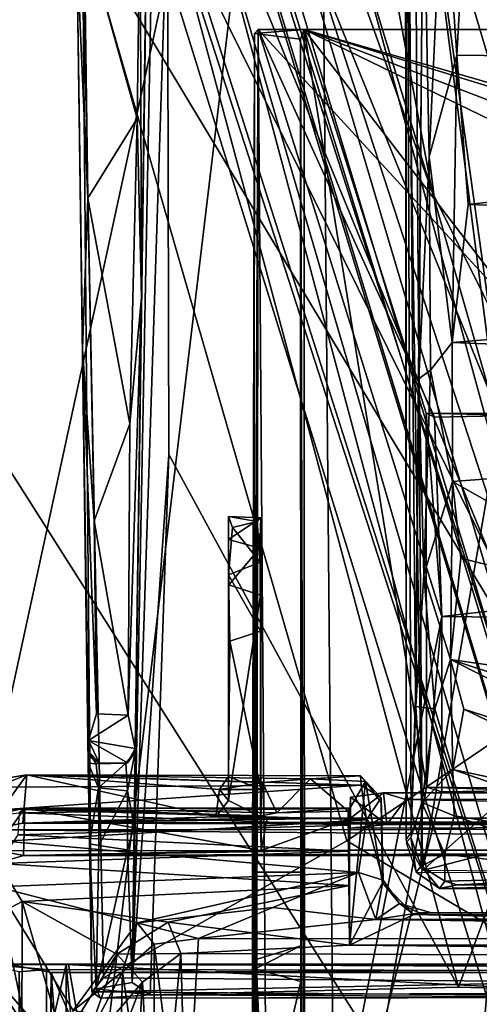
# Model space of a CAD drawing. Header units: millimetres. Extents: x -367 to 317, y -615 to 392.
# Tile 71 of 191: x -66 to -37, y 50 to 111. Entities that reach past the tile are written whole.
import ezdxf

# ---------------------------------------------------------------- set-up
doc = ezdxf.new("R2010")
doc.units = ezdxf.units.MM
doc.layers.add('Fbx_Root', color=7, linetype='Continuous', true_color=0x000000)
doc.styles.add('Default', font='arial.ttf')
doc.dimstyles.new('Default', dxfattribs={"dimscale": 10, "dimtxt": 2.5, "dimasz": 3, "dimexe": 1, "dimexo": 0.5, "dimgap": 0.8, "dimtad": 1, "dimtoh": 1, "dimzin": 1, "dimdsep": 46, "dimtxsty": 'Default', "dimcen": 2.5, "dimadec": 1, "dimazin": 1, "dimtfac": 1, "dimtdec": 4, "dimtix": 1, "dimtofl": 0, "dimtmove": 1, "dimatfit": 3, "dimfxl": 1, "dimtolj": 1, "dimtzin": 1, "dimarcsym": 0})

# ---------------------------------------------------------------- blocks, each defined once
blk = doc.blocks.new('*D1')
at = {"layer": 'Defpoints', "color": 0}
for p in [(-317.816, 295.28), (317.184, 295.28), (-317.816, -604.775)]:
    blk.add_point(p, dxfattribs=at)
at = {"layer": 'Fbx_Root', "color": 0, "lineweight": -2}
for p, q in [((-317.816, 290.28), (-317.816, -614.775)), ((317.184, 290.28), (317.184, -614.775)), ((287.184, -604.775), (-287.816, -604.775))]:
    blk.add_line(p, q, dxfattribs=at)
at = {"layer": 'Fbx_Root', "color": 0}
for points in [[(-287.816, -599.775), (-287.816, -609.775), (-317.816, -604.775)], [(287.184, -609.775), (287.184, -599.775), (317.184, -604.775)]]:
    blk.add_solid(points, dxfattribs=at)
at = {"layer": 'Fbx_Root', "color": 0, "insert": (-0.316, -584.012), "char_height": 25, "attachment_point": 5, "style": 'Default'}
blk.add_mtext('\\A1;635.00', dxfattribs=at)

msp = doc.modelspace()

# ---------------------------------------------------------------- linework, layer by layer
at = {"layer": 'Fbx_Root'}
for points in [[(-25.911, 24.415, 145.631), (-82.954, 219.261, 125.702), (-120.995, 322.14, 74.347)], [(-89.435, 220.459, 91.83), (-25.911, 24.415, 145.631), (-120.995, 322.14, 74.347)], [(0.781, 36.134, 150.179), (-36.184, 138.696, 142.664), (-94.951, 315.452, 97.17)], [(-94.951, 315.452, 97.17), (-44.542, 171.205, 100.299), (0.781, 36.134, 150.179)], [(-22.748, 28.501, 150.426), (-23.519, 26.824, 115.768), (-109.579, 310.734, 97.414)], [(-68.065, 172.815, 99.126), (-109.579, 310.734, 97.414), (-23.519, 26.824, 115.768)], [(-109.579, 310.734, 97.414), (-69.173, 182.271, 129.492), (-22.748, 28.501, 150.426)], [(-70.267, 266.657, 85.949), (-46.929, 179.424, 135.432), (5.797, 34.736, 144.642)], [(5.797, 34.736, 144.642), (-25.009, 132.765, 105.522), (-70.267, 266.657, 85.949)], [(-77.224, 222.849, 124.459), (-39.781, 100.657, 152.196), (-69.173, 182.271, 129.492)], [(-39.781, 100.657, 152.196), (-77.224, 222.849, 124.459), (-53.35, 174.077, 137.115)], [(-89.435, 220.459, 91.83), (-68.065, 172.815, 99.126), (-28.272, 24.105, 116.668)], [(-28.272, 24.105, 116.668), (-25.911, 24.415, 145.631), (-89.435, 220.459, 91.83)], [(-82.954, 219.261, 125.702), (-25.911, 24.415, 145.631), (-21.602, 27.231, 168.404)], [(-82.954, 219.261, 125.702), (-21.602, 27.231, 168.404), (-49.184, 120.055, 150.115)], [(-22.748, 28.501, 150.426), (-69.173, 182.271, 129.492), (-19.906, 31.382, 165.312)], [(-69.173, 182.271, 129.492), (-39.781, 100.657, 152.196), (-19.906, 31.382, 165.312)], [(0.139, 34.823, 168.978), (5.797, 34.736, 144.642), (-46.929, 179.424, 135.432)], [(0.139, 34.823, 168.978), (-46.929, 179.424, 135.432), (-40.866, 153.038, 144.157)], [(-53.35, 174.077, 137.115), (-7.55, 36.036, 166.849), (-39.781, 100.657, 152.196)], [(-53.35, 174.077, 137.115), (-36.184, 138.696, 142.664), (-7.55, 36.036, 166.849)], [(-23.519, 26.824, 115.768), (-28.272, 24.105, 116.668), (-68.065, 172.815, 99.126)], [(-44.542, 171.205, 100.299), (-25.009, 132.765, 105.522), (2.474, 34.834, 115.793)], [(-44.542, 171.205, 100.299), (2.474, 34.834, 115.793), (0.781, 36.134, 150.179)], [(-43.864, -195.076, 353.854), (-47.018, 157.899, 353.849), (-2.798, 160.672, 353.85)], [(-43.864, -195.076, 353.854), (-2.798, 160.672, 353.85), (42.958, -196.677, 353.853)], [(-94.968, 140.06, 353.81), (-47.018, 157.899, 353.849), (-69.397, 54.76, 353.82)], [(-47.018, 157.899, 353.849), (-68.71, -22.938, 353.808), (-69.397, 54.76, 353.82)], [(-43.864, -195.076, 353.854), (-68.71, -22.938, 353.808), (-47.018, 157.899, 353.849)], [(-38.642, 117.213, 152.783), (-13.374, 32.092, 170.607), (-40.866, 153.038, 144.157)], [(0.139, 34.823, 168.978), (-40.866, 153.038, 144.157), (-13.374, 32.092, 170.607)], [(-95.537, 129.043, 428.681), (-37.423, 37.545, 429.661), (-28.47, 141.174, 425.957)], [(-41.412, 59.843, 298.501), (-41.405, 140.78, 299.094), (-41.444, 126.95, 295.013)], [(-41.095, 60.36, 307.78), (-41.405, 140.78, 299.094), (-41.412, 59.843, 298.501)], [(-40.388, 116.15, 327.982), (-41.405, 140.78, 299.094), (-40.82, 68.829, 315.67)], [(-41.095, 60.36, 307.78), (-40.82, 68.829, 315.67), (-41.405, 140.78, 299.094)], [(-28.47, 141.174, 425.957), (-37.423, 37.545, 429.661), (27.361, 42.199, 429.243)], [(-95.537, 129.043, 428.681), (-113.369, -25.451, 435.337), (-73.598, -53.235, 434.339), (-37.423, 37.545, 429.661)], [(-35.559, 88.749, 296.421), (-40.881, 126.967, 294.393), (-35.438, 127.133, 294.41)], [(-40.881, 126.967, 294.393), (-40.375, 57.928, 297.998), (-41.444, 126.95, 295.013)], [(-41.412, 59.843, 298.501), (-41.444, 126.95, 295.013), (-40.375, 57.928, 297.998)], [(-40.881, 126.967, 294.393), (-35.566, 85.814, 296.548), (-40.375, 57.928, 297.998)], [(-40.881, 126.967, 294.393), (-35.559, 88.749, 296.421), (-35.566, 85.814, 296.548)], [(-39.964, 102.86, 327.3), (-40.344, 121.959, 329.181), (-40.604, 88.889, 322.84)], [(-39.073, 121.67, 331.002), (-40.344, 121.959, 329.181), (-39.964, 102.86, 327.3)], [(-39.073, 121.67, 331.002), (-39.964, 102.86, 327.3), (-38.226, 109.247, 329.638)], [(-37.663, 119.45, 331.156), (-39.073, 121.67, 331.002), (-38.226, 109.247, 329.638)], [(-53.359, 119.742, 276.977), (-36.046, 120.301, 276.084), (-32.295, 68.498, 262.982)], [(-32.295, 68.498, 262.982), (-61.799, 117.48, 277.095), (-53.359, 119.742, 276.977)], [(-56.45, 118.861, 279.619), (-31.487, 68.383, 265.52), (-45.545, 119.952, 279.145)], [(-13.374, 32.092, 170.607), (-49.184, 120.055, 150.115), (-21.602, 27.231, 168.404)], [(-38.642, 117.213, 152.783), (-49.184, 120.055, 150.115), (-13.374, 32.092, 170.607)], [(-31.487, 68.383, 265.52), (-35.993, 120.206, 278.7), (-45.545, 119.952, 279.145)], [(-57.372, 119.006, 280.433), (-58.667, 50.886, 265.062), (-56.45, 118.861, 279.619)], [(-58.667, 50.886, 265.062), (-57.372, 119.006, 280.433), (-57.732, 118.775, 281.433)], [(37.102, 119.24, 331.128), (-37.663, 119.45, 331.156), (-38.226, 109.247, 329.638), (37.135, 108.323, 329.49)], [(-58.158, 118.849, 328.819), (-61.7, 117.177, 328.531), (-58.36, 105.271, 326.793)], [(-58.667, 50.886, 265.062), (-56.365, 84.119, 271.347), (-56.45, 118.861, 279.619)], [(-58.667, 50.886, 265.062), (-57.732, 118.775, 281.433), (-58.543, 60.756, 275.92)], [(-58.479, 65.412, 289.236), (-58.543, 60.756, 275.92), (-57.732, 118.775, 281.433)], [(-58.475, 65.621, 323.123), (-58.479, 65.412, 289.236), (-57.732, 118.775, 281.433), (-58.08, 93.994, 324.972)], [(-58.36, 105.271, 326.793), (-58.08, 93.994, 324.972), (-58.158, 118.849, 328.819)], [(-57.736, 118.763, 328.129), (-58.158, 118.849, 328.819), (-58.08, 93.994, 324.972)], [(-57.732, 118.775, 281.433), (-57.735, 118.608, 301.479), (-58.08, 93.994, 324.972)], [(-57.735, 118.608, 301.479), (-57.736, 118.763, 328.129), (-58.08, 93.994, 324.972)], [(-38.115, 50.6, 261.784), (-31.487, 68.383, 265.52), (-56.45, 118.861, 279.619)], [(-56.45, 118.861, 279.619), (-56.365, 84.119, 271.347), (-38.115, 50.6, 261.784)], [(-62.16, 116.03, 277.372), (-61.799, 117.48, 277.095), (-61.213, 50.295, 261.655)], [(-61.7, 117.177, 328.531), (-62.154, 115.863, 327.784), (-61.456, 100.261, 326.193)], [(-60.481, 51.188, 261.442), (-61.799, 117.48, 277.095), (-45.148, 59.809, 261.987)], [(-45.148, 59.809, 261.987), (-61.799, 117.48, 277.095), (-32.295, 68.498, 262.982)], [(-61.799, 117.48, 277.095), (-60.481, 51.188, 261.442), (-61.213, 50.295, 261.655)], [(-61.456, 100.261, 326.193), (-58.36, 105.271, 326.793), (-61.7, 117.177, 328.531)], [(-61.437, 64.699, 286.3), (-62.16, 116.03, 277.372), (-61.364, 59.623, 274.696)], [(-62.16, 116.03, 277.372), (-61.803, 90.74, 324.73), (-62.154, 115.863, 327.784)], [(-62.16, 116.03, 277.372), (-61.437, 64.699, 286.3), (-61.803, 90.74, 324.73)], [(-61.213, 50.295, 261.655), (-61.364, 59.623, 274.696), (-62.16, 116.03, 277.372)], [(-40.596, 86.936, 322.097), (-40.388, 116.15, 327.982), (-40.82, 68.829, 315.67)], [(-62.154, 115.863, 327.784), (-61.803, 90.74, 324.73), (-61.456, 100.261, 326.193)], [(-51.08, 57.838, 325.942), (-50.959, 110.619, 308.734), (-51.013, 52.287, 314.463)], [(-48.034, 57.838, 325.942), (-48.069, 110.258, 308.781), (-50.959, 110.619, 308.734), (-51.08, 57.838, 325.942)], [(-50.959, 110.619, 308.734), (-50.744, 110.875, 291.539), (-51.013, 52.287, 314.463)], [(-51.013, 52.287, 314.463), (-50.744, 110.875, 291.539), (-50.923, 51.753, 303.181)], [(-50.744, 110.875, 291.539), (-50.959, 110.619, 308.734), (-47.832, 110.874, 294.558)], [(-48.069, 110.258, 308.781), (-47.832, 110.874, 294.558), (-50.959, 110.619, 308.734)], [(-50.744, 110.875, 291.539), (-50.872, 5.914, 295.259), (-50.923, 51.753, 303.181)], [(-50.744, 110.875, 291.539), (-50.071, 19.515, 291.477), (-50.872, 5.914, 295.259)], [(-50.744, 110.875, 291.539), (-47.832, 110.874, 294.558), (47.263, 110.877, 294.63), (10.872, 110.875, 291.451)], [(-50.744, 110.875, 291.539), (10.872, 110.875, 291.451), (-28.518, 86.71, 291.455)], [(-50.071, 19.515, 291.477), (-50.744, 110.875, 291.539), (-39.173, 73.921, 291.757)], [(-39.629, 86.475, 291.445), (-39.173, 73.921, 291.757), (-50.744, 110.875, 291.539)], [(-28.518, 86.71, 291.455), (-39.629, 86.475, 291.445), (-50.744, 110.875, 291.539)], [(-48.069, 110.258, 308.781), (-47.825, 19.484, 294.527), (-47.832, 110.874, 294.558)], [(-47.832, 110.874, 294.558), (15.213, 92.697, 294.497), (47.263, 110.877, 294.63)], [(-40.13, 63.186, 294.494), (-40.143, 86.721, 294.482), (-47.832, 110.874, 294.558)], [(-29.066, 86.448, 294.499), (-47.832, 110.874, 294.558), (-40.143, 86.721, 294.482)], [(3.268, 95.122, 294.506), (-47.832, 110.874, 294.558), (-4.846, 94.37, 294.501)], [(-47.832, 110.874, 294.558), (-29.066, 86.448, 294.499), (0.829, 87.285, 294.49)], [(0.829, 87.285, 294.49), (-4.846, 94.37, 294.501), (-47.832, 110.874, 294.558)], [(-47.832, 110.874, 294.558), (3.268, 95.122, 294.506), (15.213, 92.697, 294.497)], [(-47.832, 110.874, 294.558), (-47.825, 19.484, 294.527), (-40.13, 63.186, 294.494)], [(-48.044, 50.948, 302.912), (-48.069, 110.258, 308.781), (-48.046, 53.194, 314.937)], [(-48.069, 110.258, 308.781), (-48.044, 50.948, 302.912), (-47.825, 19.484, 294.527)], [(-48.046, 53.194, 314.937), (-48.069, 110.258, 308.781), (-48.034, 57.838, 325.942)], [(-38.226, 109.247, 329.638), (-39.964, 102.86, 327.3), (-38.51, 91.161, 326.089)], [(-38.226, 109.247, 329.638), (-38.51, 91.161, 326.089), (-37.51, 99.847, 327.98)], [(-37.51, 99.847, 327.98), (37.135, 108.323, 329.49), (-38.226, 109.247, 329.638)], [(-37.51, 99.847, 327.98), (37.142, 97.371, 327.483), (37.135, 108.323, 329.49)], [(-58.36, 105.271, 326.793), (-61.456, 100.261, 326.193), (-58.816, 86.043, 324.997)], [(-58.36, 105.271, 326.793), (-58.816, 86.043, 324.997), (-58.08, 93.994, 324.972)], [(-39.964, 102.86, 327.3), (-40.604, 88.889, 322.84), (-39.872, 89.421, 324.606)], [(-38.51, 91.161, 326.089), (-39.964, 102.86, 327.3), (-39.872, 89.421, 324.606)], [(-19.906, 31.382, 165.312), (-39.781, 100.657, 152.196), (-7.55, 36.036, 166.849)], [(-61.803, 90.74, 324.73), (-61.065, 79.953, 324.692), (-61.456, 100.261, 326.193)], [(-61.065, 79.953, 324.692), (-58.816, 86.043, 324.997), (-61.456, 100.261, 326.193)], [(-38.51, 91.161, 326.089), (37.142, 97.371, 327.483), (-37.51, 99.847, 327.98)], [(-38.51, 91.161, 326.089), (37.691, 88.134, 325.352), (37.142, 97.371, 327.483)], [(-58.923, 67.706, 324.365), (-58.475, 65.621, 323.123), (-58.08, 93.994, 324.972)], [(-58.08, 93.994, 324.972), (-58.816, 86.043, 324.997), (-58.923, 67.706, 324.365)], [(-38.51, 91.161, 326.089), (-39.872, 89.421, 324.606), (-38.498, 82.41, 323.752)], [(-38.498, 82.41, 323.752), (37.691, 88.134, 325.352), (-38.51, 91.161, 326.089)], [(-61.803, 90.74, 324.73), (-61.45, 65.48, 303.81), (-61.444, 65.186, 321.133)], [(-61.803, 90.74, 324.73), (-61.444, 65.186, 321.133), (-61.416, 66.111, 323.576)], [(-61.803, 90.74, 324.73), (-61.437, 64.699, 286.3), (-61.45, 65.48, 303.81)], [(-61.416, 66.111, 323.576), (-60.924, 67.794, 324.358), (-61.803, 90.74, 324.73)], [(-61.065, 79.953, 324.692), (-61.803, 90.74, 324.73), (-60.924, 67.794, 324.358)], [(-39.872, 89.421, 324.606), (-40.604, 88.889, 322.84), (-40.306, 76.55, 320.462)], [(-38.498, 82.41, 323.752), (-39.872, 89.421, 324.606), (-40.306, 76.55, 320.462)], [(-40.604, 88.889, 322.84), (-40.805, 68.262, 315.767), (-40.306, 76.55, 320.462)], [(-38.498, 82.41, 323.752), (-23.76, 74.073, 320.957), (37.921, 80.79, 323.257), (37.691, 88.134, 325.352)], [(-47.825, 19.484, 294.527), (28.942, 71.73, 294.449), (0.829, 87.285, 294.49)], [(-47.825, 19.484, 294.527), (0.829, 87.285, 294.49), (-29.456, 62.828, 294.495)], [(-40.143, 86.721, 294.482), (-40.13, 63.186, 294.494), (-39.173, 73.921, 291.757)], [(-39.629, 86.475, 291.445), (-40.143, 86.721, 294.482), (-39.173, 73.921, 291.757)], [(-28.518, 86.71, 291.455), (-40.143, 86.721, 294.482), (-39.629, 86.475, 291.445)], [(-29.066, 86.448, 294.499), (-40.143, 86.721, 294.482), (-28.518, 86.71, 291.455)], [(-58.816, 86.043, 324.997), (-61.065, 79.953, 324.692), (-58.923, 67.706, 324.365)], [(-35.296, 62.455, 297.78), (-40.375, 57.928, 297.998), (-35.566, 85.814, 296.548)], [(-56.365, 84.119, 271.347), (-58.667, 50.886, 265.062), (-57.541, 50.121, 263.552)], [(-57.541, 50.121, 263.552), (-38.115, 50.6, 261.784), (-56.365, 84.119, 271.347)], [(-38.498, 82.41, 323.752), (-40.306, 76.55, 320.462), (-38.618, 71.208, 319.765)], [(-37.975, 77.586, 322.227), (-38.498, 82.41, 323.752), (-38.618, 71.208, 319.765)], [(-37.975, 77.586, 322.227), (-23.76, 74.073, 320.957), (-38.498, 82.41, 323.752)], [(-60.924, 67.794, 324.358), (-58.923, 67.706, 324.365), (-61.065, 79.953, 324.692)], [(-50.575, 80.126, 312.37), (-50.788, 79.9, 307.614), (-52.598, 80.226, 311.415)], [(-52.354, 79.532, 306.599), (-52.598, 80.226, 311.415), (-50.788, 79.9, 307.614)], [(-52.598, 80.226, 311.415), (-52.595, 78.777, 315.533), (-50.575, 80.126, 312.37)], [(-52.597, 76.545, 302.618), (-52.598, 80.226, 311.415), (-52.354, 79.532, 306.599)], [(-52.597, 76.545, 302.618), (-52.593, 62.334, 323.932), (-52.598, 80.226, 311.415)], [(-52.598, 80.226, 311.415), (-52.593, 62.334, 323.932), (-52.595, 78.777, 315.533)], [(-50.624, 78.217, 316.355), (-50.575, 80.126, 312.37), (-52.595, 78.777, 315.533)], [(-50.618, 77.344, 303.341), (-50.788, 79.9, 307.614), (-50.575, 80.126, 312.37)], [(-50.624, 78.217, 316.355), (-50.58, 75.261, 319.021), (-50.575, 80.126, 312.37)], [(-50.589, 73.005, 300.913), (-50.618, 77.344, 303.341), (-50.575, 80.126, 312.37)], [(-50.575, 80.126, 312.37), (-50.575, 63.03, 300.056), (-50.589, 73.005, 300.913)], [(-50.575, 63.03, 300.056), (-50.575, 80.126, 312.37), (-50.58, 75.261, 319.021)], [(-52.597, 76.545, 302.618), (-52.354, 79.532, 306.599), (-50.618, 77.344, 303.341)], [(-50.788, 79.9, 307.614), (-50.618, 77.344, 303.341), (-52.354, 79.532, 306.599)], [(-52.595, 78.777, 315.533), (-52.583, 75.915, 318.656), (-50.624, 78.217, 316.355)], [(-52.595, 78.777, 315.533), (-52.593, 62.334, 323.932), (-52.583, 75.915, 318.656)], [(-50.58, 75.261, 319.021), (-50.624, 78.217, 316.355), (-52.583, 75.915, 318.656)], [(-22.977, 68.989, 318.669), (-23.76, 74.073, 320.957), (-37.975, 77.586, 322.227), (-38.618, 71.208, 319.765)], [(-50.618, 77.344, 303.341), (-50.589, 73.005, 300.913), (-52.597, 76.545, 302.618)], [(-52.524, 72.38, 300.768), (-52.597, 76.545, 302.618), (-50.589, 73.005, 300.913)], [(-52.593, 62.334, 323.932), (-52.597, 76.545, 302.618), (-52.594, 63.855, 300.25)], [(-52.524, 72.38, 300.768), (-52.594, 63.855, 300.25), (-52.597, 76.545, 302.618)], [(-40.306, 76.55, 320.462), (-40.805, 68.262, 315.767), (-39.6, 68.105, 317.621)], [(-38.618, 71.208, 319.765), (-40.306, 76.55, 320.462), (-39.6, 68.105, 317.621)], [(-52.593, 62.334, 323.932), (-50.58, 75.261, 319.021), (-52.583, 75.915, 318.656)], [(-50.58, 75.261, 319.021), (-52.593, 62.334, 323.932), (-50.582, 61.341, 324.302)], [(-50.58, 75.261, 319.021), (-50.582, 61.341, 324.302), (-50.575, 63.03, 300.056)], [(-50.071, 19.515, 291.477), (-16.168, 68.767, 291.426), (28.525, 75.178, 291.446)], [(-50.071, 19.515, 291.477), (28.525, 75.178, 291.446), (27.617, 63.157, 291.488)], [(-29.37, 75.027, 294.545), (-39.173, 73.921, 291.757), (-29.675, 73.828, 291.641)], [(-29.37, 75.027, 294.545), (-29.675, 73.828, 291.641), (-39.173, 73.921, 291.757)], [(-39.173, 73.921, 291.757), (-39.155, 62.886, 291.45), (-50.071, 19.515, 291.477)], [(-39.173, 73.921, 291.757), (-40.13, 63.186, 294.494), (-39.155, 62.886, 291.45)], [(-52.524, 72.38, 300.768), (-50.589, 73.005, 300.913), (-50.575, 63.03, 300.056)], [(-52.594, 63.855, 300.25), (-52.524, 72.38, 300.768), (-50.575, 63.03, 300.056)], [(-47.825, 19.484, 294.527), (28.184, 63.386, 294.496), (28.942, 71.73, 294.449)], [(-38.618, 71.208, 319.765), (-39.6, 68.105, 317.621), (-38.481, 64.296, 315.886)], [(-38.618, 71.208, 319.765), (-38.481, 64.296, 315.886), (-37.777, 68.091, 318.201)], [(-37.777, 68.091, 318.201), (-22.976, 63.325, 315.079), (-38.618, 71.208, 319.765)], [(-22.977, 68.989, 318.669), (-38.618, 71.208, 319.765), (-22.975, 66.107, 317.043)], [(-22.975, 66.107, 317.043), (-38.618, 71.208, 319.765), (-22.976, 63.325, 315.079)], [(-50.071, 19.515, 291.477), (-28.586, 63.062, 291.446), (-16.168, 68.767, 291.426)], [(-45.148, 59.809, 261.987), (-32.295, 68.498, 262.982), (-30.187, 50.923, 258.506)], [(-40.805, 68.262, 315.767), (-41.127, 60.019, 307.414), (-40.427, 62.226, 312.675)], [(-39.6, 68.105, 317.621), (-40.805, 68.262, 315.767), (-40.427, 62.226, 312.675)], [(-24.779, 50.244, 260.529), (-23.8, 63.046, 263.672), (-31.487, 68.383, 265.52), (-38.115, 50.6, 261.784)], [(-60.924, 67.794, 324.358), (-61.416, 66.111, 323.576), (-58.923, 67.706, 324.365)], [(-58.475, 65.621, 323.123), (-58.923, 67.706, 324.365), (-61.416, 66.111, 323.576)], [(-39.6, 68.105, 317.621), (-40.427, 62.226, 312.675), (-38.481, 64.296, 315.886)], [(-38.481, 64.296, 315.886), (-22.977, 61.018, 312.974), (-37.777, 68.091, 318.201)], [(-22.976, 63.325, 315.079), (-37.777, 68.091, 318.201), (-22.977, 61.018, 312.974)], [(-61.444, 65.186, 321.133), (-60.723, 64.696, 320.858), (-61.416, 66.111, 323.576)], [(-58.972, 64.704, 321.25), (-58.475, 65.621, 323.123), (-61.416, 66.111, 323.576)], [(-61.416, 66.111, 323.576), (-60.723, 64.696, 320.858), (-58.972, 64.704, 321.25)], [(-61.437, 64.699, 286.3), (-60.941, 64.654, 290.118), (-61.45, 65.48, 303.81)], [(-61.444, 65.186, 321.133), (-61.45, 65.48, 303.81), (-60.723, 64.696, 320.858)], [(-60.941, 64.654, 290.118), (-60.723, 64.696, 320.858), (-61.45, 65.48, 303.81)], [(-59.059, 64.692, 290.199), (-58.955, 62.958, 282.091), (-58.479, 65.412, 289.236)], [(-58.972, 64.704, 321.25), (-59.059, 64.692, 290.199), (-58.479, 65.412, 289.236)], [(-58.479, 65.412, 289.236), (-58.475, 65.621, 323.123), (-58.972, 64.704, 321.25)], [(-58.543, 60.756, 275.92), (-58.479, 65.412, 289.236), (-58.955, 62.958, 282.091)], [(-61.437, 64.699, 286.3), (-60.795, 63.148, 282.829), (-60.941, 64.654, 290.118)], [(-61.364, 59.623, 274.696), (-60.795, 63.148, 282.829), (-61.437, 64.699, 286.3)], [(-59.059, 64.692, 290.199), (-60.723, 64.696, 320.858), (-60.941, 64.654, 290.118)], [(-60.795, 63.148, 282.829), (-59.059, 64.692, 290.199), (-60.941, 64.654, 290.118)], [(-60.795, 63.148, 282.829), (-58.955, 62.958, 282.091), (-59.059, 64.692, 290.199)], [(-60.723, 64.696, 320.858), (-59.059, 64.692, 290.199), (-58.972, 64.704, 321.25)], [(-68.053, 63.513, 285.954), (-67.818, 60.502, 330.467), (-65.309, 63.967, 286.279)], [(-68.053, 63.513, 285.954), (-65.309, 63.967, 286.279), (-67.277, 63.187, 283.327)], [(-65.554, 60.913, 330.028), (-65.309, 63.967, 286.279), (-67.818, 60.502, 330.467)], [(-67.277, 63.187, 283.327), (-65.309, 63.967, 286.279), (-44.246, 63.308, 283.37)], [(-65.309, 63.967, 286.279), (-65.554, 60.913, 330.028), (-53.393, 61.322, 324.288)], [(-44.283, 63.903, 286.249), (-44.246, 63.308, 283.37), (-65.309, 63.967, 286.279)], [(-44.283, 63.903, 286.249), (-65.309, 63.967, 286.279), (-47.429, 63.7, 290.067)], [(-50.456, 63.482, 293.002), (-47.429, 63.7, 290.067), (-65.309, 63.967, 286.279)], [(-53.393, 61.322, 324.288), (-53.168, 63.036, 299.739), (-65.309, 63.967, 286.279)], [(-53.168, 63.036, 299.739), (-50.456, 63.482, 293.002), (-65.309, 63.967, 286.279)], [(-52.594, 63.855, 300.25), (-53.168, 63.036, 299.739), (-52.593, 62.334, 323.932)], [(-52.594, 63.855, 300.25), (-50.575, 63.03, 300.056), (-53.168, 63.036, 299.739)], [(-43.964, 63.539, 289.883), (-44.283, 63.903, 286.249), (-47.429, 63.7, 290.067)], [(-42.981, 62.509, 284.787), (-44.283, 63.903, 286.249), (-43.964, 63.539, 289.883)], [(-44.246, 63.308, 283.37), (-44.283, 63.903, 286.249), (-42.981, 62.509, 284.787)], [(-38.481, 64.296, 315.886), (-40.427, 62.226, 312.675), (-38.392, 61.369, 313.391)], [(-38.392, 61.369, 313.391), (-22.973, 58.923, 310.399), (-38.481, 64.296, 315.886)], [(-22.977, 61.018, 312.974), (-38.481, 64.296, 315.886), (-22.973, 58.923, 310.399)], [(-66.355, 61.792, 280.875), (-67.277, 63.187, 283.327), (-44.246, 63.308, 283.37)], [(-44.246, 63.308, 283.37), (-43.907, 61.117, 280.16), (-66.355, 61.792, 280.875)], [(-53.168, 63.036, 299.739), (-50.575, 63.03, 300.056), (-50.456, 63.482, 293.002)], [(-50.57, 61.374, 294.325), (-50.456, 63.482, 293.002), (-50.575, 63.03, 300.056)], [(-49.549, 61.56, 291.685), (-50.456, 63.482, 293.002), (-50.57, 61.374, 294.325)], [(-50.456, 63.482, 293.002), (-49.549, 61.56, 291.685), (-47.429, 63.7, 290.067)], [(-45.061, 61.667, 289.728), (-47.429, 63.7, 290.067), (-49.549, 61.56, 291.685)], [(-47.825, 19.484, 294.527), (47.264, 19.363, 294.555), (37.73, 62.649, 294.498), (28.184, 63.386, 294.496)], [(-47.429, 63.7, 290.067), (-45.061, 61.667, 289.728), (-43.964, 63.539, 289.883)], [(-44.988, 53.238, 289.891), (-43.964, 63.539, 289.883), (-45.061, 61.667, 289.728)], [(-43.964, 63.539, 289.883), (-44.988, 53.238, 289.891), (-42.895, 57.159, 289.826)], [(-43.907, 61.117, 280.16), (-44.246, 63.308, 283.37), (-42.981, 62.509, 284.787)], [(-43.964, 63.539, 289.883), (-42.976, 62.22, 289.597), (-42.981, 62.509, 284.787)], [(-42.976, 62.22, 289.597), (-43.964, 63.539, 289.883), (-42.895, 57.159, 289.826)], [(-61.364, 59.623, 274.696), (-60.771, 59.511, 275.622), (-60.795, 63.148, 282.829)], [(-60.771, 59.511, 275.622), (-58.955, 62.958, 282.091), (-60.795, 63.148, 282.829)], [(-58.954, 59.23, 275.183), (-58.955, 62.958, 282.091), (-60.771, 59.511, 275.622)], [(-58.955, 62.958, 282.091), (-58.954, 59.23, 275.183), (-58.543, 60.756, 275.92)], [(-53.393, 61.322, 324.288), (-52.593, 62.334, 323.932), (-53.168, 63.036, 299.739)], [(-50.555, 59.206, 325.344), (-50.575, 63.03, 300.056), (-50.582, 61.341, 324.302)], [(-50.555, 59.206, 325.344), (-50.57, 61.374, 294.325), (-50.575, 63.03, 300.056)], [(27.617, 63.157, 291.488), (38.528, 62.893, 291.468), (-50.071, 19.515, 291.477)], [(-39.155, 62.886, 291.45), (-28.586, 63.062, 291.446), (-50.071, 19.515, 291.477)], [(38.528, 62.893, 291.468), (50.117, 19.482, 291.505), (-50.071, 19.515, 291.477)], [(-40.13, 63.186, 294.494), (-47.825, 19.484, 294.527), (-29.456, 62.828, 294.495)], [(-44.913, 61.237, 325.383), (-42.845, 62.83, 302.6), (-44.919, 62.556, 304.823)], [(-44.919, 62.556, 304.823), (-42.845, 62.83, 302.6), (-42.627, 60.831, 302.101)], [(-44.913, 61.237, 325.383), (44.327, 61.237, 325.364), (42.207, 62.832, 302.589), (-42.845, 62.83, 302.6)], [(-42.845, 62.83, 302.6), (42.207, 62.832, 302.589), (40.908, 62.572, 302.093)], [(-42.845, 62.83, 302.6), (40.908, 62.572, 302.093), (-41.437, 62.416, 302.085)], [(-42.845, 62.83, 302.6), (-41.437, 62.416, 302.085), (-42.627, 60.831, 302.101)], [(-39.155, 62.886, 291.45), (-40.13, 63.186, 294.494), (-28.586, 63.062, 291.446)], [(-28.586, 63.062, 291.446), (-40.13, 63.186, 294.494), (-29.456, 62.828, 294.495)], [(-52.593, 62.334, 323.932), (-53.393, 61.322, 324.288), (-50.582, 61.341, 324.302)], [(-45.007, 59.212, 325.25), (-44.919, 62.556, 304.823), (-44.978, 60.609, 305.274)], [(-44.919, 62.556, 304.823), (-45.007, 59.212, 325.25), (-44.913, 61.237, 325.383)], [(-42.627, 60.831, 302.101), (-44.978, 60.609, 305.274), (-44.919, 62.556, 304.823)], [(-43.907, 61.117, 280.16), (-42.981, 62.509, 284.787), (-42.862, 57.34, 279.534)], [(-42.976, 62.22, 289.597), (-42.895, 57.159, 289.826), (-42.981, 62.509, 284.787)], [(-42.981, 62.509, 284.787), (-42.895, 57.159, 289.826), (-42.862, 57.34, 279.534)], [(-41.437, 62.416, 302.085), (41.977, 60.832, 302.087), (-42.627, 60.831, 302.101)], [(40.908, 62.572, 302.093), (41.977, 60.832, 302.087), (-41.437, 62.416, 302.085)], [(-41.127, 60.019, 307.414), (-40.473, 58.22, 306.93), (-40.427, 62.226, 312.675)], [(-38.977, 58.972, 310.491), (-40.427, 62.226, 312.675), (-40.473, 58.22, 306.93)], [(-38.392, 61.369, 313.391), (-40.427, 62.226, 312.675), (-38.977, 58.972, 310.491)], [(-23.693, 62.214, 297.793), (-40.375, 57.928, 297.998), (-35.296, 62.455, 297.78)], [(-40.375, 57.928, 297.998), (-23.693, 62.214, 297.793), (-15.522, 57.756, 298.008)], [(-65.52, 58.88, 330.002), (-68.144, 58.11, 330.207), (-65.428, 61.865, 287.321)], [(-68.144, 58.11, 330.207), (-67.729, 61.367, 286.446), (-65.428, 61.865, 287.321)], [(-67.729, 61.367, 286.446), (-65.78, 61.573, 284.529), (-65.428, 61.865, 287.321)], [(-66.673, 59.79, 279.193), (-66.355, 61.792, 280.875), (-43.907, 61.117, 280.16)], [(-65.876, 60.192, 282.195), (-44.988, 60.786, 282.997), (-65.78, 61.573, 284.529)], [(-44.981, 61.866, 285.854), (-65.78, 61.573, 284.529), (-44.988, 60.786, 282.997)], [(-44.981, 61.866, 285.854), (-65.428, 61.865, 287.321), (-65.78, 61.573, 284.529)], [(-65.428, 61.865, 287.321), (-50.555, 59.206, 325.344), (-65.52, 58.88, 330.002)], [(-44.981, 61.866, 285.854), (-49.549, 61.56, 291.685), (-65.428, 61.865, 287.321)], [(-50.555, 59.206, 325.344), (-65.428, 61.865, 287.321), (-50.57, 61.374, 294.325)], [(-50.57, 61.374, 294.325), (-65.428, 61.865, 287.321), (-49.549, 61.56, 291.685)], [(-49.549, 61.56, 291.685), (-44.981, 61.866, 285.854), (-45.061, 61.667, 289.728)], [(-44.988, 53.238, 289.891), (-45.061, 61.667, 289.728), (-44.981, 61.866, 285.854)], [(-44.981, 61.866, 285.854), (-44.988, 60.786, 282.997), (-44.988, 53.238, 289.891)], [(-38.977, 58.972, 310.491), (-27.294, 57.551, 308.042), (-38.392, 61.369, 313.391)], [(-27.294, 57.551, 308.042), (-22.973, 58.923, 310.399), (-38.392, 61.369, 313.391)], [(66.736, 60.602, 330.481), (-65.554, 60.913, 330.028), (-67.818, 60.502, 330.467)], [(-43.907, 61.117, 280.16), (-44.412, 57.81, 278.132), (-66.673, 59.79, 279.193)], [(-44.988, 60.786, 282.997), (-65.876, 60.192, 282.195), (-44.988, 59.159, 281.203)], [(-53.393, 61.322, 324.288), (-65.554, 60.913, 330.028), (-50.172, 61.225, 325.522)], [(-44.913, 61.237, 325.383), (-50.172, 61.225, 325.522), (-65.554, 60.913, 330.028)], [(49.192, 61.224, 325.54), (44.327, 61.237, 325.364), (-65.554, 60.913, 330.028)], [(44.327, 61.237, 325.364), (-44.913, 61.237, 325.383), (-65.554, 60.913, 330.028)], [(-65.554, 60.913, 330.028), (65.354, 60.907, 330.058), (49.192, 61.224, 325.54)], [(65.354, 60.907, 330.058), (-65.554, 60.913, 330.028), (66.736, 60.602, 330.481)], [(-58.543, 60.756, 275.92), (-58.954, 59.23, 275.183), (-58.667, 50.886, 265.062)], [(-50.582, 61.341, 324.302), (-53.393, 61.322, 324.288), (-50.172, 61.225, 325.522)], [(-50.172, 61.225, 325.522), (-50.555, 59.206, 325.344), (-50.582, 61.341, 324.302)], [(-44.913, 61.237, 325.383), (-50.555, 59.206, 325.344), (-50.172, 61.225, 325.522)], [(-50.555, 59.206, 325.344), (-44.913, 61.237, 325.383), (-45.007, 59.212, 325.25)], [(-45.007, 59.212, 325.25), (-44.978, 60.609, 305.274), (41.977, 60.832, 302.087), (44.391, 59.211, 325.264)], [(-44.988, 60.786, 282.997), (-44.988, 59.159, 281.203), (-44.988, 53.238, 289.891)], [(-42.627, 60.831, 302.101), (41.977, 60.832, 302.087), (-44.978, 60.609, 305.274)], [(-44.412, 57.81, 278.132), (-43.907, 61.117, 280.16), (-42.862, 57.34, 279.534)], [(66.736, 60.602, 330.481), (-67.818, 60.502, 330.467), (66.511, 59.346, 330.494)], [(-67.014, 59.18, 330.477), (66.511, 59.346, 330.494), (-67.818, 60.502, 330.467)], [(-67.096, 58.386, 280.724), (-44.988, 59.159, 281.203), (-65.876, 60.192, 282.195)], [(-67.213, 56.904, 277.914), (-66.673, 59.79, 279.193), (-44.412, 57.81, 278.132)], [(-61.364, 59.623, 274.696), (-61.213, 50.295, 261.655), (-60.93, 50.498, 264.64)], [(-60.93, 50.498, 264.64), (-60.771, 59.511, 275.622), (-61.364, 59.623, 274.696)], [(-60.93, 50.498, 264.64), (-58.954, 59.23, 275.183), (-60.771, 59.511, 275.622)], [(-30.187, 50.923, 258.506), (-60.481, 51.188, 261.442), (-45.148, 59.809, 261.987)], [(-41.406, 59.69, 298.299), (-40.772, 57.832, 298.067), (-41.127, 60.019, 307.414)], [(-40.473, 58.22, 306.93), (-41.127, 60.019, 307.414), (-40.772, 57.832, 298.067)], [(-65.52, 58.88, 330.002), (-67.014, 59.18, 330.477), (-68.144, 58.11, 330.207)], [(-44.988, 59.159, 281.203), (-67.096, 58.386, 280.724), (-44.988, 56.995, 280.034)], [(66.511, 59.346, 330.494), (-67.014, 59.18, 330.477), (-65.52, 58.88, 330.002)], [(-65.52, 58.88, 330.002), (65.162, 58.871, 330.133), (66.511, 59.346, 330.494)], [(-45.007, 59.212, 325.25), (-65.52, 58.88, 330.002), (-50.555, 59.206, 325.344)], [(44.391, 59.211, 325.264), (-65.52, 58.88, 330.002), (-45.007, 59.212, 325.25)], [(-65.52, 58.88, 330.002), (49.946, 59.211, 325.253), (65.162, 58.871, 330.133)], [(49.946, 59.211, 325.253), (-65.52, 58.88, 330.002), (44.391, 59.211, 325.264)], [(-58.954, 59.23, 275.183), (-60.93, 50.498, 264.64), (-58.667, 50.886, 265.062)], [(-44.988, 59.159, 281.203), (-44.988, 56.995, 280.034), (-44.988, 53.238, 289.891)], [(-40.473, 58.22, 306.93), (-38.973, 57.276, 307.354), (-38.977, 58.972, 310.491)], [(-38.973, 57.276, 307.354), (-27.294, 57.551, 308.042), (-38.977, 58.972, 310.491)], [(-67.793, 54.84, 280.341), (-65.606, 55.98, 279.76), (-67.096, 58.386, 280.724)], [(-65.606, 55.98, 279.76), (-44.988, 56.995, 280.034), (-67.096, 58.386, 280.724)], [(-67.213, 56.904, 277.914), (-44.412, 57.81, 278.132), (-58.365, 54.65, 277.651)], [(-49.811, 55.603, 277.732), (-58.365, 54.65, 277.651), (-44.412, 57.81, 278.132)], [(-51.013, 52.287, 314.463), (-51.006, 35.891, 314.963), (-51.08, 57.838, 325.942)], [(-51.06, -12.896, 325.038), (-51.08, 57.838, 325.942), (-51.006, 35.891, 314.963)], [(-51.08, 57.838, 325.942), (-51.06, -12.896, 325.038), (-48.1, -12.65, 325.408)], [(-48.1, -12.65, 325.408), (-48.034, 57.838, 325.942), (-51.08, 57.838, 325.942)], [(-43.318, 54.849, 277.871), (-49.811, 55.603, 277.732), (-44.412, 57.81, 278.132)], [(-48.1, -12.65, 325.408), (-48.046, 53.194, 314.937), (-48.034, 57.838, 325.942)], [(-42.862, 57.34, 279.534), (-43.318, 54.849, 277.871), (-44.412, 57.81, 278.132)], [(-40.772, 57.832, 298.067), (-39.31, 56.813, 298.543), (-40.473, 58.22, 306.93)], [(-40.772, 57.832, 298.067), (-0.352, 57.757, 298.007), (-39.31, 56.813, 298.543)], [(-38.973, 57.276, 307.354), (-40.473, 58.22, 306.93), (-39.31, 56.813, 298.543)], [(-0.316, 56.795, 299.057), (-39.31, 56.813, 298.543), (-0.352, 57.757, 298.007)], [(-42.895, 57.159, 289.826), (-44.988, 53.238, 289.891), (-40.92, 55.161, 289.866)], [(-41.835, 55.868, 279.429), (-43.318, 54.849, 277.871), (-42.862, 57.34, 279.534)], [(-42.862, 57.34, 279.534), (-42.895, 57.159, 289.826), (-41.835, 55.868, 279.429)], [(-40.92, 55.161, 289.866), (-41.835, 55.868, 279.429), (-42.895, 57.159, 289.826)], [(-39.31, 56.813, 298.543), (-38.203, 57.032, 305.877), (-38.973, 57.276, 307.354)], [(-39.31, 56.813, 298.543), (-0.316, 56.795, 299.057), (-38.203, 57.032, 305.877)], [(-38.973, 57.276, 307.354), (-38.203, 57.032, 305.877), (-27.294, 57.551, 308.042)], [(26.613, 57.536, 308.019), (-27.294, 57.551, 308.042), (-38.203, 57.032, 305.877)], [(-38.203, 57.032, 305.877), (38.274, 57.088, 306.857), (26.613, 57.536, 308.019)], [(-38.203, 57.032, 305.877), (-0.316, 56.795, 299.057), (38.613, 56.791, 298.581), (38.274, 57.088, 306.857)], [(-68.658, -12.528, 278.552), (-67.213, 56.904, 277.914), (-64.862, 24.369, 277.645)], [(-64.326, 43.148, 277.621), (-64.862, 24.369, 277.645), (-67.213, 56.904, 277.914)], [(-58.365, 54.65, 277.651), (-62.392, 49.133, 277.62), (-67.213, 56.904, 277.914)], [(-62.392, 49.133, 277.62), (-64.326, 43.148, 277.621), (-67.213, 56.904, 277.914)], [(-65.606, 55.98, 279.76), (-56.41, 54.687, 279.687), (-44.988, 56.995, 280.034)], [(-44.988, 56.995, 280.034), (-56.41, 54.687, 279.687), (-44.988, 53.241, 279.184)], [(-44.988, 56.995, 280.034), (-44.988, 53.241, 279.184), (-44.988, 53.238, 289.891)], [(-65.606, 55.98, 279.76), (-67.793, 54.84, 280.341), (-67.698, -12.457, 280.325), (-65.751, -12.308, 279.761)], [(-63.733, -12.29, 279.725), (-63.034, 47.175, 279.701), (-65.606, 55.98, 279.76), (-65.751, -12.308, 279.761)], [(-56.41, 54.687, 279.687), (-65.606, 55.98, 279.76), (-59.64, 52.678, 279.706)], [(-59.64, 52.678, 279.706), (-65.606, 55.98, 279.76), (-63.034, 47.175, 279.701)], [(-40.603, 55.27, 279.077), (-43.318, 54.849, 277.871), (-41.835, 55.868, 279.429)], [(-41.835, 55.868, 279.429), (-39.823, 55.266, 289.57), (-40.603, 55.27, 279.077)], [(-41.835, 55.868, 279.429), (-40.92, 55.161, 289.866), (-39.823, 55.266, 289.57)], [(-49.811, 55.603, 277.732), (-54.483, 53.658, 276.788), (-58.365, 54.65, 277.651)], [(-54.483, 53.658, 276.788), (-49.811, 55.603, 277.732), (-43.318, 54.849, 277.871)], [(44.357, 53.238, 289.891), (-40.92, 55.161, 289.866), (-44.988, 53.238, 289.891)], [(39.929, 55.261, 278.765), (-43.318, 54.849, 277.871), (-40.603, 55.27, 279.077)], [(-43.318, 54.849, 277.871), (39.929, 55.261, 278.765), (42.911, 54.612, 277.652)], [(-40.92, 55.161, 289.866), (40.302, 54.79, 289.888), (-39.823, 55.266, 289.57)], [(-40.92, 55.161, 289.866), (44.357, 53.238, 289.891), (40.302, 54.79, 289.888)], [(39.929, 55.261, 278.765), (-40.603, 55.27, 279.077), (39.183, 55.267, 289.477)], [(-39.823, 55.266, 289.57), (39.183, 55.267, 289.477), (-40.603, 55.27, 279.077)], [(39.183, 55.267, 289.477), (-39.823, 55.266, 289.57), (40.302, 54.79, 289.888)], [(-62.392, 49.133, 277.62), (-58.365, 54.65, 277.651), (-59.289, 51.553, 276.914)], [(-55.61, 52.722, 278.828), (-56.41, 54.687, 279.687), (-59.64, 52.678, 279.706)], [(-58.365, 54.65, 277.651), (-57.278, 53.306, 277.084), (-59.289, 51.553, 276.914)], [(-58.365, 54.65, 277.651), (-54.483, 53.658, 276.788), (-57.278, 53.306, 277.084)], [(-56.41, 54.687, 279.687), (-55.61, 52.722, 278.828), (-44.988, 53.241, 279.184)], [(-54.483, 53.658, 276.788), (-43.318, 54.849, 277.871), (47.122, 53.641, 276.771)], [(42.911, 54.612, 277.652), (47.122, 53.641, 276.771), (-43.318, 54.849, 277.871)], [(-57.278, 53.306, 277.084), (-57.292, 37.748, 258.557), (-59.289, 51.553, 276.914)], [(-55.387, 38.301, 258.546), (-57.292, 37.748, 258.557), (-57.278, 53.306, 277.084)], [(-54.483, 53.658, 276.788), (-55.387, 38.301, 258.546), (-57.278, 53.306, 277.084)], [(54.234, 38.431, 258.697), (-55.387, 38.301, 258.546), (-54.483, 53.658, 276.788), (47.122, 53.641, 276.771)], [(-61.809, 46.476, 279.263), (-59.64, 52.678, 279.706), (-63.034, 47.175, 279.701)], [(-58.011, 50.907, 278.521), (-59.64, 52.678, 279.706), (-61.809, 46.476, 279.263)], [(-55.61, 52.722, 278.828), (-59.64, 52.678, 279.706), (-58.011, 50.907, 278.521)], [(-57.249, 35.809, 259.792), (-55.61, 52.722, 278.828), (-58.011, 50.907, 278.521)], [(-55.147, 36.507, 259.565), (-55.61, 52.722, 278.828), (-57.249, 35.809, 259.792)], [(-55.61, 52.722, 278.828), (54.461, 52.26, 278.282), (-44.988, 53.241, 279.184)], [(-55.147, 36.507, 259.565), (54.461, 52.26, 278.282), (-55.61, 52.722, 278.828)], [(-50.923, 51.753, 303.181), (-48.046, 53.194, 314.937), (-51.013, 52.287, 314.463)], [(-51.006, 35.891, 314.963), (-51.013, 52.287, 314.463), (-48.046, 53.194, 314.937), (-48.035, 37.406, 315.215)], [(-48.046, 53.194, 314.937), (-50.923, 51.753, 303.181), (-48.044, 50.948, 302.912)], [(-48.046, 53.194, 314.937), (-48.1, -12.65, 325.408), (-48.035, 37.406, 315.215)], [(44.357, 53.243, 279.206), (-44.988, 53.241, 279.184), (54.461, 52.26, 278.282)], [(44.357, 53.238, 289.891), (-44.988, 53.238, 289.891), (-44.988, 53.241, 279.184), (44.357, 53.243, 279.206)], [(-68.173, 52.056, 338.201), (67.541, 52.042, 338.2), (63.431, 51.454, 337.645)], [(63.431, 51.454, 337.645), (-64.064, 51.712, 337.645), (-68.173, 52.056, 338.201)], [(67.541, 52.042, 338.2), (-68.173, 52.056, 338.201), (65.848, 52.042, 339.991)], [(-66.511, 52.038, 339.968), (65.848, 52.042, 339.991), (-68.173, 52.056, 338.201)], [(-64.064, 51.712, 337.645), (-65.793, 51.557, 336.506), (-68.173, 52.056, 338.201)], [(-0.316, 36.634, 259.715), (54.461, 52.26, 278.282), (-55.147, 36.507, 259.565)], [(-67.997, 51.992, 350.625), (-62.684, 52.019, 346.276), (-67.933, 52.02, 347.585)], [(-67.997, 51.992, 350.625), (-61.329, 44.331, 346.273), (-62.684, 52.019, 346.276)], [(-67.997, 51.992, 350.625), (-67.847, 31.011, 350.555), (-62.73, 25.734, 346.223), (-61.742, 42.523, 345.591)], [(-61.329, 44.331, 346.273), (-67.997, 51.992, 350.625), (-61.742, 42.523, 345.591)], [(-62.83, 52.016, 343.234), (-67.933, 52.02, 347.585), (-62.684, 52.019, 346.276)], [(-67.675, 31.617, 347.56), (-67.933, 52.02, 347.585), (-62.83, 52.016, 343.234)], [(-67.675, 31.617, 347.56), (-62.83, 52.016, 343.234), (-62.845, 23.591, 343.343)], [(-63.778, 51.522, 340.691), (-66.511, 52.038, 339.968), (-66.627, -195.816, 340.033)], [(-66.627, -195.816, 340.033), (-64.446, -195.55, 340.752), (-63.778, 51.522, 340.691)], [(65.848, 52.042, 339.991), (-66.511, 52.038, 339.968), (-63.778, 51.522, 340.691)], [(-63.771, -71.908, 337.678), (-65.802, -71.937, 335.647), (-65.793, 51.557, 336.506)], [(-64.064, 51.712, 337.645), (-63.771, -71.908, 337.678), (-65.793, 51.557, 336.506)], [(-64.446, -195.55, 340.752), (-45.107, -195.704, 340.757), (-63.778, 51.522, 340.691)], [(63.431, 51.454, 337.645), (63.14, -71.908, 337.678), (-63.771, -71.908, 337.678), (-64.064, 51.712, 337.645)], [(-63.778, 51.522, 340.691), (63.126, 51.508, 340.691), (65.848, 52.042, 339.991)], [(-63.778, 51.522, 340.691), (-45.107, -195.704, 340.757), (44.197, -195.773, 340.758)], [(63.126, 51.508, 340.691), (-63.778, 51.522, 340.691), (44.197, -195.773, 340.758)], [(-62.267, 45.769, 343.123), (-62.845, 23.591, 343.343), (-62.83, 52.016, 343.234)], [(-62.684, 52.019, 346.276), (62.046, 52.019, 346.276), (-62.83, 52.016, 343.234)], [(62.187, 52.014, 343.237), (-62.83, 52.016, 343.234), (62.046, 52.019, 346.276)], [(-62.83, 52.016, 343.234), (62.187, 52.014, 343.237), (40.634, 46.645, 343.23)], [(40.634, 46.645, 343.23), (-62.267, 45.769, 343.123), (-62.83, 52.016, 343.234)], [(62.046, 52.019, 346.276), (-62.684, 52.019, 346.276), (-61.329, 44.331, 346.273)], [(-62.392, 49.133, 277.62), (-59.289, 51.553, 276.914), (-60.727, 48.838, 276.3)], [(-61.329, 44.331, 346.273), (60.646, 43.98, 346.264), (62.046, 52.019, 346.276)], [(-59.671, 36.195, 259.205), (-60.727, 48.838, 276.3), (-59.289, 51.553, 276.914)], [(-57.292, 37.748, 258.557), (-59.671, 36.195, 259.205), (-59.289, 51.553, 276.914)], [(-50.92, 38.456, 302.701), (-50.923, 51.753, 303.181), (-50.872, 5.914, 295.259)], [(-50.923, 51.753, 303.181), (-50.92, 38.456, 302.701), (-48.044, 50.948, 302.912)], [(-58.011, 50.907, 278.521), (-61.809, 46.476, 279.263), (-59.249, 47.701, 277.408)], [(-61.213, 50.295, 261.655), (-60.481, 51.188, 261.442), (-30.187, 50.923, 258.506)], [(-30.187, 50.923, 258.506), (-18.378, 49.995, 258.06), (-61.213, 50.295, 261.655)], [(-57.541, 50.121, 263.552), (-58.667, 50.886, 265.062), (-60.93, 50.498, 264.64)], [(-58.011, 50.907, 278.521), (-59.249, 47.701, 277.408), (-59.06, 33.842, 260.171)], [(-57.249, 35.809, 259.792), (-58.011, 50.907, 278.521), (-59.06, 33.842, 260.171)], [(-48.02, 36.386, 303.94), (-48.044, 50.948, 302.912), (-50.92, 38.456, 302.701)], [(-48.02, 36.386, 303.94), (-47.825, 19.484, 294.527), (-48.044, 50.948, 302.912)], [(-61.213, 50.295, 261.655), (-60.661, 49.912, 262.627), (-60.93, 50.498, 264.64)], [(-60.661, 49.912, 262.627), (-61.213, 50.295, 261.655), (-18.378, 49.995, 258.06)], [(-60.93, 50.498, 264.64), (-60.661, 49.912, 262.627), (-57.541, 50.121, 263.552)], [(-24.779, 50.244, 260.529), (-38.115, 50.6, 261.784), (-57.541, 50.121, 263.552)], [(-57.541, 50.121, 263.552), (-21.983, 49.939, 259.575), (-24.779, 50.244, 260.529)], [(-21.983, 49.939, 259.575), (-57.541, 50.121, 263.552), (-60.661, 49.912, 262.627)], [(-60.661, 49.912, 262.627), (-18.378, 49.995, 258.06), (-21.983, 49.939, 259.575)]]:
    msp.add_3dface(points, dxfattribs=at)

# ---------------------------------------------------------------- dimensions: what is measured, and where the dimension line sits
dim = msp.add_linear_dim(base=(-317.816, -604.775), p1=(317.184, 295.28), p2=(-317.816, 295.28), angle=180, dimstyle='Default', override={"dimscale": 10, "dimtxt": 2.5, "dimasz": 3, "dimexe": 1, "dimexo": 0.5, "dimgap": 0.8, "dimtad": 1, "dimtih": 0, "dimtoh": 0, "dimdec": 2, "dimlfac": 1, "dimzin": 1, "dimtxsty": 'Default', "dimsah": 0, "dimcen": 2.5, "dimadec": 1, "dimazin": 1, "dimtix": 0, "dimtmove": 0, "dimtzin": 1}, dxfattribs=at)
dim.commit()
dim.dimension.update_dxf_attribs({"geometry": '*D1', "text_midpoint": (-0.316, -584.012)})

doc.saveas('drawing.dxf')
